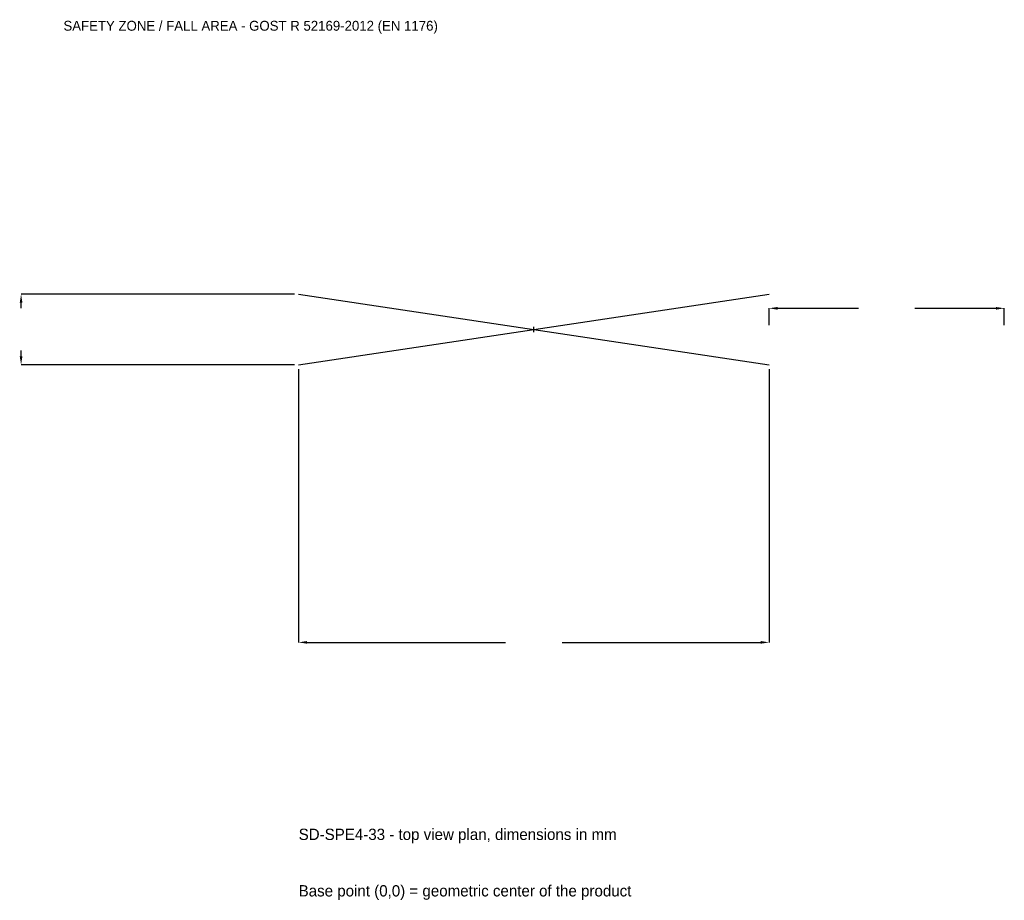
# Model space of a CAD drawing. Extents: x -3279 to 3000, y -3640 to 1975.
import ezdxf

# ---------------------------------------------------------------- set-up
doc = ezdxf.new("R2010")
doc.units = 0
for name, color, linetype in [('GP_MAF_zona_bezopasnosti', 1, 'Continuous'), ('ZSK_DANNYE', 3, 'Continuous'), ('ZSK_KONTUR', 7, 'Continuous'), ('ZSK_RAZMERY', 8, 'Continuous')]:
    doc.layers.add(name, color=color, linetype=linetype)
doc.dimstyles.new('ORION', dxfattribs={"dimtxt": 90, "dimasz": 54, "dimexe": 1.25, "dimexo": 27, "dimtad": 1, "dimcen": 2.5, "dimazin": 3, "dimtfac": 1, "dimtmove": 0, "dimatfit": 3})

# ---------------------------------------------------------------- blocks, each defined once
blk = doc.blocks.new('_CLOSEDFILLED')
at = {"color": 0, "linetype": 'BYBLOCK'}
blk.add_solid([(-1, 0.16), (0, 0), (-1, -0.16)], dxfattribs=at)
blk = doc.blocks.new('*D1')
for p, q in [((-1500, -252), (-1500, -1995)), ((1500, -252), (1500, -1995)), ((-1446, -1995), (-180, -1995)), ((180, -1995), (1446, -1995))]:
    blk.add_line(p, q)
at = {"layer": 'Defpoints'}
for p in [(-1500, -225), (1500, -225), (-1500, -1995)]:
    blk.add_point(p, dxfattribs=at)
at = {"layer": 'ZSK_RAZMERY', "xscale": 54, "yscale": 54, "rotation": 180}
blk.add_blockref('_CLOSEDFILLED', (-1500, -1995), dxfattribs=at)
at = {"layer": 'ZSK_RAZMERY', "xscale": 54, "yscale": 54}
blk.add_blockref('_CLOSEDFILLED', (1500, -1995), dxfattribs=at)
blk = doc.blocks.new('*D2')
for p, q in [((-1527, 225), (-3270, 225)), ((-3270, 135), (-3270, 171)), ((-3270, -171), (-3270, -135)), ((-1527, -225), (-3270, -225))]:
    blk.add_line(p, q)
at = {"layer": 'Defpoints'}
for p in [(-1500, 225), (-3270, -225), (-1500, -225)]:
    blk.add_point(p, dxfattribs=at)
at = {"layer": 'ZSK_RAZMERY', "xscale": 54, "yscale": 54}
for p, rotation in [((-3270, 225), 90), ((-3270, -225), 270)]:
    blk.add_blockref('_CLOSEDFILLED', p, dxfattribs=dict(at, rotation=rotation))
blk = doc.blocks.new('*D3')
for p, q in [((1500, 27), (1500, 135)), ((1554, 135), (2070, 135)), ((2430, 135), (2946, 135)), ((3000, 27), (3000, 135))]:
    blk.add_line(p, q)
at = {"layer": 'Defpoints'}
for p in [(1500, 135), (1500, 0), (3000, 0)]:
    blk.add_point(p, dxfattribs=at)
at = {"layer": 'ZSK_RAZMERY', "xscale": 54, "yscale": 54, "rotation": 180}
blk.add_blockref('_CLOSEDFILLED', (1500, 135), dxfattribs=at)
at = {"layer": 'ZSK_RAZMERY', "xscale": 54, "yscale": 54}
blk.add_blockref('_CLOSEDFILLED', (3000, 135), dxfattribs=at)
blk = doc.blocks.new('B1')
at = {"layer": 'ZSK_KONTUR'}
for p, q in [((-1500, -225), (1500, 225)), ((-1500, 225), (1500, -225))]:
    blk.add_line(p, q, dxfattribs=at)
at = {"layer": 'ZSK_RAZMERY'}
for p, q in [((-18, 0), (18, 0)), ((0, -18), (0, 18))]:
    blk.add_line(p, q, dxfattribs=at)
at = {"layer": 'GP_MAF_zona_bezopasnosti', "color": 1}
blk.add_text('SAFETY ZONE / FALL AREA - GOST R 52169-2012 (EN 1176)', height=63, dxfattribs=at).set_placement((-3000, 1905))
at = {"layer": 'ZSK_RAZMERY'}
dim = blk.add_linear_dim(base=(-3270, -225), p1=(-1500, -225), p2=(-1500, 225), angle=90, dimstyle='ORION', dxfattribs=at)
dim.commit()
dim.dimension.update_dxf_attribs({"geometry": '*D2', "text_midpoint": (-3270, 0)})
for base, p1, p2, picture, middle in [((1500, 135), (1500, 0), (3000, 0), '*D3', (2250, 135)), ((-1500, -1995), (-1500, -225), (1500, -225), '*D1', (0, -1995))]:
    dim = blk.add_linear_dim(base=base, p1=p1, p2=p2, dimstyle='ORION', dxfattribs=at)
    dim.commit()
    dim.dimension.update_dxf_attribs({"geometry": picture, "text_midpoint": middle})

msp = doc.modelspace()

# ---------------------------------------------------------------- block references
msp.add_blockref('B1', (0, 0))

# ---------------------------------------------------------------- texts
at = {"layer": 'ZSK_DANNYE', "color": 3}
msp.add_text('SD-SPE4-33 - top view plan, dimensions in mm', height=72, dxfattribs=at).set_placement((-1500, -3255))
at = {"layer": 'ZSK_DANNYE', "color": 7}
msp.add_text('Base point (0,0) = geometric center of the product', height=72, dxfattribs=at).set_placement((-1500, -3615))

doc.saveas('drawing.dxf')
